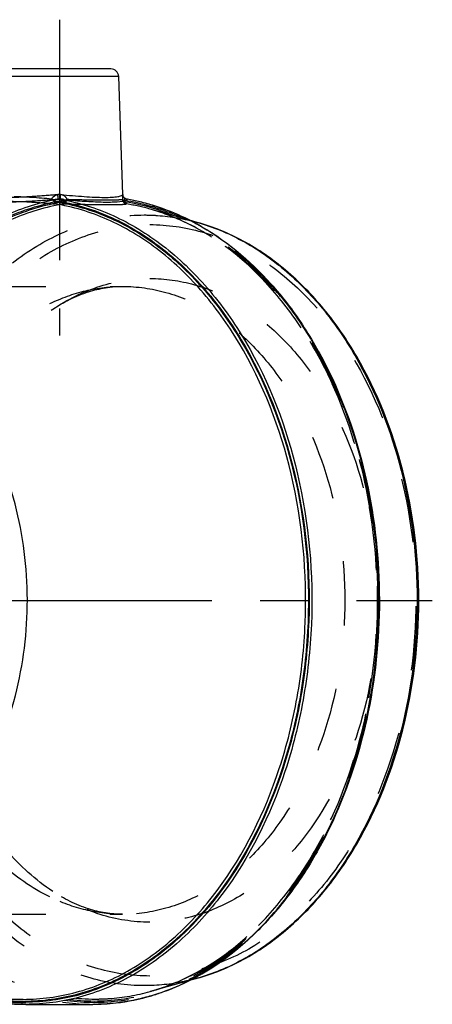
# Model space of a CAD drawing. Header units: millimetres. Extents: x 438 to 563, y 447 to 553.
# Tile 5 of 5: x 521 to 563, y 452 to 553. Entities that reach past the tile are written whole.
import ezdxf

# ---------------------------------------------------------------- set-up
doc = ezdxf.new("R2010")
doc.units = ezdxf.units.MM
doc.header["$LTSCALE"] = 65.185185
doc.linetypes.add('CENTER', pattern=[0.6, 0.375, -0.075, 0.075, -0.075])
doc.linetypes.add('HIDDEN', pattern=[0.2, 0.1, -0.1])
for name, color, linetype in [('ACHSEN_S', 7, 'CONTINUOUS'), ('KOERPER', 7, 'CONTINUOUS'), ('KONST.EL_MIT_GEO', 7, 'CONTINUOUS')]:
    doc.layers.add(name, color=color, linetype=linetype)

msp = doc.modelspace()

# ---------------------------------------------------------------- linework, layer by layer
at = {"layer": 'ACHSEN_S', "color": 2, "linetype": 'CENTER'}
msp.add_line((437.73, 493.52), (562.75, 493.52), dxfattribs=at)
at = {"layer": 'KOERPER', "color": 2, "linetype": 'CENTER'}
msp.add_line((524.91, 552.52), (524.91, 520.42), dxfattribs=at)
at = {"layer": 'KOERPER', "color": 7, "linetype": 'Continuous'}
for p, q in [((531.35, 534.76), (530.93, 546.75)), ((521.23, 452.98), (488.72, 452.98)), ((521.51, 452.47), (528.3, 452.47))]:
    msp.add_line(p, q, dxfattribs=at)
at = {"layer": 'KONST.EL_MIT_GEO', "color": 7, "linetype": 'Continuous'}
for p, q in [((530.13, 547.52), (519.68, 547.52)), ((530.93, 546.75), (518.88, 546.75)), ((531.77, 534.28), (531.81, 534.28)), ((524.04, 533.85), (524.24, 533.83)), ((524.24, 533.83), (524.35, 533.83)), ((524.35, 533.83), (524.46, 533.82)), ((524.4, 534.05), (524.39, 534.15)), ((538.91, 531.93), (538.12, 532.15)), ((538.89, 455.29), (538.84, 455.26)), ((538.91, 455.12), (538.12, 454.9))]:
    msp.add_line(p, q, dxfattribs=at)
at = {"layer": 'KONST.EL_MIT_GEO', "color": 8, "linetype": 'HIDDEN'}
for p, q in [((525.41, 534.08), (525.42, 534.15)), ((531.47, 534.15), (531.47, 534.08)), ((538.12, 532.15), (534.12, 533.27)), ((538.74, 531.4), (538.67, 531.44)), ((490.96, 525.42), (531.33, 525.42)), ((490.96, 461.62), (531.33, 461.62)), ((538.12, 454.9), (534.12, 453.78))]:
    msp.add_line(p, q, dxfattribs=at)
at = {"layer": 'KONST.EL_MIT_GEO', "color": 7, "linetype": 'Continuous'}
for points in [[(531.44, 534.5), (531.42, 534.52), (531.41, 534.54), (531.4, 534.56), (531.39, 534.58), (531.38, 534.61), (531.37, 534.63), (531.37, 534.65), (531.36, 534.67), (531.36, 534.69), (531.35, 534.72), (531.35, 534.74), (531.35, 534.76)], [(531.77, 534.28), (531.75, 534.29), (531.72, 534.29), (531.69, 534.3), (531.66, 534.31), (531.64, 534.32), (531.61, 534.34), (531.59, 534.35), (531.57, 534.36), (531.54, 534.38), (531.52, 534.4), (531.5, 534.42), (531.48, 534.44), (531.47, 534.45), (531.45, 534.48), (531.44, 534.5)]]:
    msp.add_lwpolyline(points, dxfattribs=at)
for centre, radius, start, end in [((530.13, 546.73), 0.8, 2, 90.0003), ((531.84, 534.77), 0.492, 182.1583, 191.4953), ((531.68, 533.74), 0.545, 76.1704, 80.3893), ((528.18, 513.16), 21.42, 73.1153, 80.2619), ((528.22, 513.44), 21.14, 76.6882, 80.2261), ((507.17, 518.91), 22.9, 41.3053, 41.6851), ((521.34, 513.67), 20.71, 81.1726, 81.5313), ((521.35, 513.63), 20.64, 81.2085, 81.4992), ((528.09, 512.9), 21.7, 72.6506, 76.6843), ((526.81, 509.96), 24.91, 59.7917, 61.1676), ((521.38, 473.24), 20.57, 260.3976, 270.3784), ((521.52, 473.25), 20.78, 261.4233, 269.9779), ((521.38, 473.28), 20.5, 262.1727, 269.5666), ((521.37, 473.11), 20.34, 269.5807, 269.9998), ((528.3, 473.04), 20.56, 270.0007, 273.2197)]:
    msp.add_arc(centre, radius, start, end, dxfattribs=at)
at = {"layer": 'KONST.EL_MIT_GEO', "color": 8, "linetype": 'HIDDEN'}
for centre, radius, start, end in [((537.04, 514), 23.2, 119.7475, 120.0781), ((525.91, 540.39), 6.26, 265.4567, 266.4934), ((531.94, 530.35), 7.35, 149.6537, 150.7195), ((523.83, 535.1), 2.05, 329.6645, 335.446), ((531.85, 534.32), 0.54, 207.7556, 223.2618), ((528.44, 512.99), 21.07, 74.3334, 80.9626)]:
    msp.add_arc(centre, radius, start, end, dxfattribs=at)
for points, knots in [([(521.51, 452.47), (519.68, 452.47), (515.93, 452.98), (510.6, 455.22), (505.68, 458.82), (499.76, 465.42), (495.57, 473.97), (493.2, 483.44), (492.09, 493.59), (493.2, 506.19), (497.56, 517.77), (502.84, 525.28), (507.39, 529.67), (512.47, 532.79), (516.17, 533.96), (518, 534.27)], [0, 0, 0, 0, 0.051334, 0.104401, 0.160545, 0.220513, 0.35147, 0.421669, 0.493504, 0.63677, 0.771881, 0.83435, 0.892857, 0.947748, 1, 1, 1, 1]), ([(524.79, 534.27), (522.95, 533.96), (519.26, 532.79), (514.18, 529.67), (509.63, 525.28), (504.35, 517.77), (499.99, 506.19), (498.88, 493.59), (499.99, 483.44), (502.36, 473.97), (506.55, 465.42), (512.47, 458.82), (517.38, 455.22), (522.72, 452.98), (526.47, 452.47), (528.3, 452.47)], [0, 0, 0, 0, 0.052252, 0.107143, 0.16565, 0.228119, 0.36323, 0.506496, 0.578331, 0.64853, 0.779487, 0.839455, 0.895599, 0.948666, 1, 1, 1, 1]), ([(524.79, 534.27), (523.94, 534.2), (522.7, 534.1), (521.11, 534.01), (520.11, 533.99), (519.27, 534.01), (518.64, 534.06), (518.25, 534.13), (518.07, 534.2), (518.01, 534.25), (518, 534.27)], [0, 0, 0, 0, 0.375945, 0.545509, 0.694521, 0.817685, 0.910879, 0.971418, 0.989323, 1, 1, 1, 1]), ([(524.76, 534.75), (523.96, 534.68), (522.81, 534.58), (521.33, 534.49), (520.4, 534.46), (519.62, 534.48), (519.04, 534.53), (518.68, 534.61), (518.51, 534.68), (518.47, 534.73), (518.46, 534.75)], [0, 0, 0, 0, 0.376688, 0.546738, 0.696022, 0.819066, 0.91172, 0.971516, 0.989182, 1, 1, 1, 1]), ([(525.7, 534.25), (525.68, 534.34), (525.57, 534.52), (525.25, 534.73), (524.95, 534.77), (524.76, 534.75)], [0, 0, 0, 0, 0.249416, 0.500402, 1, 1, 1, 1]), ([(524.79, 534.27), (524.79, 534.29), (524.79, 534.34), (524.78, 534.5), (524.77, 534.64), (524.76, 534.75)], [0, 0, 0, 0, 0.099148, 0.319699, 1, 1, 1, 1]), ([(525.42, 534.15), (525.42, 534.17), (525.41, 534.2), (525.37, 534.24), (525.3, 534.26), (525.21, 534.28), (525.05, 534.3), (524.9, 534.29), (524.79, 534.27)], [0, 0, 0, 0, 0.070117, 0.135797, 0.260719, 0.383846, 0.506666, 1, 1, 1, 1]), ([(531.35, 534.76), (531.35, 534.75), (531.34, 534.7), (531.33, 534.53), (531.32, 534.37), (531.32, 534.25)], [0, 0, 0, 0, 0.070849, 0.254576, 1, 1, 1, 1]), ([(531.77, 534.28), (531.74, 534.29), (531.68, 534.29), (531.6, 534.29), (531.52, 534.26), (531.47, 534.22), (531.46, 534.17), (531.47, 534.15)], [0, 0, 0, 0, 0.219571, 0.442624, 0.676015, 0.808904, 1, 1, 1, 1]), ([(518, 533.82), (516.17, 533.52), (512.51, 532.41), (507.46, 529.37), (502.93, 525.06), (497.66, 517.66), (493.3, 506.22), (492.16, 493.74), (493.24, 483.68), (495.57, 474.3), (499.7, 465.82), (505.56, 459.27), (510.42, 455.7), (515.7, 453.48), (519.41, 452.98), (521.23, 452.98)], [0, 0, 0, 0, 0.052202, 0.106999, 0.165402, 0.227788, 0.362838, 0.506174, 0.578071, 0.648331, 0.779389, 0.839387, 0.895553, 0.94864, 1, 1, 1, 1]), ([(518.03, 533.82), (516.22, 533.53), (512.56, 532.43), (507.52, 529.39), (503, 525.09), (497.73, 517.69), (493.36, 506.24), (492.22, 493.76), (493.29, 483.69), (495.62, 474.3), (499.75, 465.82), (505.61, 459.27), (510.46, 455.7), (515.72, 453.48), (519.42, 452.98), (521.23, 452.98)], [0, 0, 0, 0, 0.052043, 0.106738, 0.165109, 0.227515, 0.362694, 0.506216, 0.57821, 0.648561, 0.779747, 0.839752, 0.895861, 0.948818, 1, 1, 1, 1]), ([(525.42, 534.15), (523.58, 533.88), (519.87, 532.8), (514.75, 529.78), (510.16, 525.47), (504.8, 518.04), (501.28, 508.94), (499.65, 499.12), (499.35, 488.91), (501.04, 478.84), (504.73, 469.77), (508.31, 463.89), (512.62, 459.06), (517.52, 455.44), (522.86, 453.19), (528.44, 452.42), (534.02, 453.19), (539.36, 455.44), (544.27, 459.06), (548.57, 463.89), (552.15, 469.77), (555.84, 478.84), (557.53, 488.91), (557.23, 499.12), (555.6, 508.94), (552.08, 518.04), (546.72, 525.47), (542.13, 529.78), (537.01, 532.8), (533.31, 533.88), (531.47, 534.15)], [0, 0, 0, 0, 0.026062, 0.053398, 0.082526, 0.113646, 0.181052, 0.216712, 0.252842, 0.323787, 0.357586, 0.38961, 0.419648, 0.447759, 0.474317, 0.5, 0.525683, 0.552241, 0.580352, 0.61039, 0.642414, 0.676213, 0.747158, 0.783288, 0.818948, 0.886354, 0.917474, 0.946602, 0.973938, 1, 1, 1, 1]), ([(525.24, 533.99), (523.41, 533.7), (519.72, 532.59), (514.65, 529.54), (510.09, 525.22), (504.79, 517.79), (501.33, 508.71), (499.73, 498.93), (499.46, 488.78), (501.16, 478.78), (504.85, 469.77), (508.41, 463.94), (512.7, 459.14), (517.58, 455.55), (522.9, 453.32), (528.44, 452.56), (533.99, 453.32), (539.3, 455.55), (544.18, 459.14), (548.47, 463.94), (552.03, 469.77), (555.72, 478.78), (557.42, 488.78), (557.15, 498.93), (555.56, 508.72), (552.09, 517.79), (546.79, 525.22), (542.23, 529.54), (537.16, 532.59), (533.47, 533.7), (531.64, 533.99)], [0, 0, 0, 0, 0.026082, 0.053464, 0.082652, 0.11383, 0.181315, 0.216984, 0.253105, 0.323983, 0.357737, 0.389717, 0.419718, 0.4478, 0.474335, 0.5, 0.525665, 0.552201, 0.580283, 0.610284, 0.642265, 0.676019, 0.746897, 0.783018, 0.818687, 0.886171, 0.917349, 0.946537, 0.973918, 1, 1, 1, 1]), ([(525.37, 533.79), (523.54, 533.5), (519.88, 532.4), (514.82, 529.37), (510.3, 525.06), (505.02, 517.67), (500.65, 506.24), (499.51, 493.77), (500.58, 483.72), (502.9, 474.33), (507.04, 465.86), (512.89, 459.31), (517.75, 455.73), (523.03, 453.51), (526.74, 453.01), (528.56, 453.01)], [0, 0, 0, 0, 0.052202, 0.107003, 0.165407, 0.227779, 0.362777, 0.506087, 0.577979, 0.648233, 0.7793, 0.839325, 0.895524, 0.948632, 1, 1, 1, 1]), ([(525.41, 534.08), (525.4, 534.06), (525.35, 534.02), (525.28, 533.99), (525.24, 533.99)], [0, 0, 0, 0, 0.266026, 1, 1, 1, 1]), ([(525.37, 533.79), (525.35, 533.8), (525.28, 533.84), (525.24, 533.92), (525.24, 533.99)], [0, 0, 0, 0, 0.218597, 1, 1, 1, 1]), ([(525.37, 533.79), (525.38, 533.8), (525.45, 533.83), (525.51, 533.89), (525.53, 533.95)], [0, 0, 0, 0, 0.217383, 1, 1, 1, 1]), ([(529.76, 533.71), (529.45, 533.71), (527.98, 533.72), (526.52, 533.74), (525.37, 533.79)], [0, 0, 0, 0, 0.215025, 1, 1, 1, 1]), ([(529.48, 534.18), (529.21, 534.18), (527.95, 534.19), (526.68, 534.21), (525.7, 534.25)], [0, 0, 0, 0, 0.215979, 1, 1, 1, 1]), ([(531.32, 534.25), (531.25, 534.22), (531.05, 534.21), (530.66, 534.19), (530.12, 534.19), (529.71, 534.18), (529.48, 534.18)], [0, 0, 0, 0, 0.119112, 0.329257, 0.62557, 1, 1, 1, 1]), ([(531.74, 533.79), (531.73, 533.78), (531.66, 533.76), (531.54, 533.74), (531.37, 533.73), (531.03, 533.72), (530.49, 533.71), (530.03, 533.71), (529.76, 533.71)], [0, 0, 0, 0, 0.035511, 0.096981, 0.185122, 0.299499, 0.603642, 1, 1, 1, 1]), ([(531.47, 534.15), (531.46, 534.15), (531.43, 534.15), (531.4, 534.14), (531.38, 534.14)], [0, 0, 0, 0, 0.284602, 1, 1, 1, 1]), ([(531.47, 534.08), (531.46, 534.06), (531.45, 534.02), (531.44, 533.97), (531.46, 533.95)], [0, 0, 0, 0, 0.301826, 1, 1, 1, 1]), ([(531.46, 533.95), (531.48, 533.92), (531.56, 533.85), (531.67, 533.81), (531.74, 533.79)], [0, 0, 0, 0, 0.258803, 1, 1, 1, 1]), ([(531.47, 534.08), (531.48, 534.06), (531.53, 534.02), (531.6, 533.99), (531.64, 533.99)], [0, 0, 0, 0, 0.266014, 1, 1, 1, 1]), ([(531.65, 533.99), (531.64, 533.94), (531.65, 533.86), (531.71, 533.8), (531.74, 533.79)], [0, 0, 0, 0, 0.554957, 1, 1, 1, 1]), ([(534.12, 453.78), (535.76, 454.24), (539.01, 455.58), (543.45, 458.69), (547.43, 462.8), (552.1, 469.64), (556.11, 479.98), (557.72, 493.52), (556.11, 507.07), (552.1, 517.41), (547.43, 524.25), (543.45, 528.36), (539.01, 531.47), (535.76, 532.81), (534.12, 533.27)], [0, 0, 0, 0, 0.051978, 0.106708, 0.164858, 0.22661, 0.35935, 0.5, 0.640649, 0.77339, 0.835142, 0.893291, 0.948022, 1, 1, 1, 1]), ([(538.67, 531.44), (538.3, 531.63), (536.84, 532.36), (535.3, 532.94), (534.13, 533.27)], [0, 0, 0, 0, 0.25407, 1, 1, 1, 1]), ([(533.53, 454.37), (531.71, 454.37), (527.99, 454.9), (522.71, 457.21), (517.89, 460.91), (512.14, 467.68), (508.22, 476.36), (506.19, 485.91), (505.66, 493.52), (506.19, 501.14), (508.22, 510.69), (512.14, 519.37), (517.89, 526.14), (522.71, 529.84), (527.99, 532.15), (531.71, 532.68), (533.53, 532.68)], [0, 0, 0, 0, 0.051692, 0.105258, 0.162132, 0.223055, 0.356218, 0.427422, 0.5, 0.572578, 0.643782, 0.776945, 0.837868, 0.894742, 0.948308, 1, 1, 1, 1]), ([(533.53, 532.68), (533.98, 532.68), (535.79, 532.61), (537.59, 532.3), (538.91, 531.93)], [0, 0, 0, 0, 0.24868, 1, 1, 1, 1]), ([(534.1, 455.35), (532.33, 455.35), (528.7, 455.87), (523.55, 458.12), (518.85, 461.73), (513.25, 468.33), (508.39, 479.08), (506.44, 493.52), (508.39, 507.97), (513.25, 518.72), (518.85, 525.32), (523.55, 528.93), (528.7, 531.18), (532.33, 531.7), (534.1, 531.7)], [0, 0, 0, 0, 0.05173, 0.105334, 0.162249, 0.223216, 0.356476, 0.5, 0.643524, 0.776784, 0.837751, 0.894666, 0.94827, 1, 1, 1, 1]), ([(534.1, 531.7), (535.87, 531.7), (539.5, 531.18), (544.64, 528.93), (549.34, 525.32), (554.95, 518.72), (559.81, 507.97), (561.75, 493.52), (559.81, 479.08), (554.95, 468.33), (549.34, 461.73), (544.64, 458.12), (539.5, 455.87), (535.87, 455.35), (534.1, 455.35)], [0, 0, 0, 0, 0.05173, 0.105334, 0.162249, 0.223216, 0.356476, 0.5, 0.643524, 0.776784, 0.837751, 0.894666, 0.94827, 1, 1, 1, 1]), ([(538.64, 455.6), (540.02, 456.34), (542.72, 458.13), (546.33, 461.55), (549.52, 465.69), (553.21, 472.16), (556.36, 481.48), (557.63, 493.45), (556.39, 505.43), (553.27, 514.77), (549.59, 521.26), (545.47, 526.64), (541.56, 529.88), (538.74, 531.4)], [0, 0, 0, 0, 0.053301, 0.109422, 0.168586, 0.23073, 0.362324, 0.499998, 0.637709, 0.769405, 0.831617, 0.890853, 1, 1, 1, 1]), ([(523.95, 523.67), (525.11, 524.24), (527.52, 525.12), (530.07, 525.42), (531.33, 525.42)], [0, 0, 0, 0, 0.506552, 1, 1, 1, 1]), ([(524.25, 523.11), (525.73, 524.1), (528.89, 525.67), (532.39, 526.23), (534.1, 526.23)], [0, 0, 0, 0, 0.510964, 1, 1, 1, 1]), ([(524.25, 523.11), (525.37, 523.85), (527.64, 525.01), (530.16, 525.42), (531.33, 525.42)], [0, 0, 0, 0, 0.535532, 1, 1, 1, 1]), ([(531.33, 525.42), (532.81, 525.42), (535.84, 525), (540.14, 523.11), (544.07, 520.1), (548.75, 514.58), (552.81, 505.59), (554.44, 493.52), (552.81, 481.46), (548.75, 472.47), (544.07, 466.95), (540.14, 463.94), (535.84, 462.05), (532.81, 461.62), (531.33, 461.62)], [0, 0, 0, 0, 0.05173, 0.105334, 0.162249, 0.223216, 0.356475, 0.5, 0.643525, 0.776784, 0.837751, 0.894666, 0.94827, 1, 1, 1, 1]), ([(534.1, 526.23), (535.62, 526.23), (538.72, 525.78), (543.13, 523.86), (547.16, 520.76), (551.96, 515.11), (556.12, 505.9), (557.79, 493.52), (556.12, 481.15), (551.96, 471.94), (547.16, 466.29), (543.13, 463.19), (538.72, 461.27), (535.62, 460.82), (534.1, 460.82)], [0, 0, 0, 0, 0.05173, 0.105334, 0.162249, 0.223216, 0.356475, 0.5, 0.643525, 0.776784, 0.837751, 0.894666, 0.94827, 1, 1, 1, 1]), ([(514.63, 514.98), (515.84, 516.86), (518.56, 520.24), (522.11, 522.77), (523.95, 523.67)], [0, 0, 0, 0, 0.521754, 1, 1, 1, 1]), ([(515.65, 513.23), (516.73, 515.26), (519.19, 518.94), (522.49, 521.94), (524.25, 523.11)], [0, 0, 0, 0, 0.520967, 1, 1, 1, 1]), ([(524.25, 463.94), (522.5, 465.11), (519.2, 468.1), (516.73, 471.79), (515.65, 473.81)], [0, 0, 0, 0, 0.479042, 1, 1, 1, 1]), ([(523.95, 463.38), (522.11, 464.28), (518.56, 466.81), (515.85, 470.19), (514.64, 472.07)], [0, 0, 0, 0, 0.478254, 1, 1, 1, 1]), ([(531.33, 461.62), (530.07, 461.62), (527.52, 461.93), (525.11, 462.81), (523.95, 463.38)], [0, 0, 0, 0, 0.493448, 1, 1, 1, 1]), ([(534.1, 460.82), (532.39, 460.82), (528.89, 461.38), (525.73, 462.95), (524.25, 463.94)], [0, 0, 0, 0, 0.489036, 1, 1, 1, 1]), ([(531.33, 461.62), (530.16, 461.62), (527.64, 462.04), (525.37, 463.2), (524.25, 463.94)], [0, 0, 0, 0, 0.464474, 1, 1, 1, 1]), ([(534.13, 453.78), (534.51, 453.89), (536.06, 454.37), (537.56, 455.03), (538.64, 455.6)], [0, 0, 0, 0, 0.246583, 1, 1, 1, 1]), ([(538.91, 455.12), (538.47, 455), (536.7, 454.56), (534.88, 454.37), (533.53, 454.37)], [0, 0, 0, 0, 0.252375, 1, 1, 1, 1]), ([(528.56, 453.01), (529.02, 453.01), (530.9, 453.07), (532.77, 453.4), (534.12, 453.78)], [0, 0, 0, 0, 0.248694, 1, 1, 1, 1])]:
    msp.add_open_spline(points, degree=3, knots=knots, dxfattribs=at)
at = {"layer": 'KONST.EL_MIT_GEO', "color": 7, "linetype": 'Continuous'}
for points, knots in [([(520.34, 534.56), (520.92, 534.56), (522.19, 534.5), (523.46, 534.39), (524.14, 534.33)], [0, 0, 0, 0, 0.459151, 1, 1, 1, 1]), ([(525.02, 534.27), (526.86, 533.96), (530.55, 532.79), (535.63, 529.67), (540.18, 525.28), (545.46, 517.77), (549.82, 506.19), (550.93, 493.59), (549.82, 483.44), (547.45, 473.97), (543.26, 465.42), (537.34, 458.82), (532.43, 455.22), (527.09, 452.98), (523.34, 452.47), (521.51, 452.47)], [0, 0, 0, 0, 0.052252, 0.107143, 0.165649, 0.228119, 0.36323, 0.506496, 0.578331, 0.64853, 0.779487, 0.839455, 0.895599, 0.948666, 1, 1, 1, 1]), ([(524.14, 534.33), (524.21, 534.49), (524.52, 534.73), (524.87, 534.77), (525.05, 534.75)], [0, 0, 0, 0, 0.495845, 1, 1, 1, 1]), ([(524.39, 534.15), (524.39, 534.17), (524.39, 534.2), (524.44, 534.24), (524.51, 534.26), (524.6, 534.28), (524.76, 534.3), (524.91, 534.29), (525.02, 534.27)], [0, 0, 0, 0, 0.069418, 0.135968, 0.261003, 0.384112, 0.506887, 1, 1, 1, 1]), ([(525.02, 534.27), (525.02, 534.29), (525.02, 534.34), (525.03, 534.5), (525.04, 534.64), (525.05, 534.75)], [0, 0, 0, 0, 0.099149, 0.319701, 1, 1, 1, 1]), ([(525.02, 534.27), (525.68, 534.22), (526.93, 534.11), (528.69, 534.01), (530.12, 533.98), (530.95, 534.03), (531.29, 534.08)], [0, 0, 0, 0, 0.315572, 0.602473, 0.836931, 1, 1, 1, 1]), ([(525.05, 534.75), (525.85, 534.68), (527, 534.58), (528.48, 534.49), (529.41, 534.46), (530.19, 534.48), (530.77, 534.53), (531.13, 534.61), (531.3, 534.68), (531.34, 534.73), (531.35, 534.75)], [0, 0, 0, 0, 0.376688, 0.546738, 0.696022, 0.819066, 0.91172, 0.971516, 0.989182, 1, 1, 1, 1]), ([(531.8, 534.26), (531.8, 534.26), (531.8, 534.27), (531.81, 534.27), (531.81, 534.27)], [0, 0, 0, 0, 0.512948, 1, 1, 1, 1]), ([(519.99, 534.07), (520.61, 534.07), (521.96, 534.02), (523.31, 533.91), (524.04, 533.85)], [0, 0, 0, 0, 0.45912, 1, 1, 1, 1]), ([(521.23, 452.98), (523.04, 452.98), (526.75, 453.48), (532.04, 455.7), (536.9, 459.27), (542.75, 465.82), (546.89, 474.3), (549.22, 483.68), (550.29, 493.74), (549.16, 506.22), (544.8, 517.66), (539.52, 525.06), (535, 529.37), (529.95, 532.41), (526.28, 533.52), (524.46, 533.82)], [0, 0, 0, 0, 0.05136, 0.104448, 0.160613, 0.220611, 0.351669, 0.421929, 0.493826, 0.637162, 0.772213, 0.834598, 0.893001, 0.947798, 1, 1, 1, 1]), ([(524.5, 534.03), (526.33, 533.75), (530.03, 532.65), (535.12, 529.62), (539.68, 525.3), (545.01, 517.88), (549.42, 506.38), (550.58, 493.83), (549.51, 483.71), (547.18, 474.25), (543.02, 465.72), (537.13, 459.12), (532.24, 455.52), (526.93, 453.29), (523.2, 452.77), (521.37, 452.77)], [0, 0, 0, 0, 0.052169, 0.106924, 0.165288, 0.227637, 0.362624, 0.505942, 0.577852, 0.648138, 0.779283, 0.839332, 0.895535, 0.94864, 1, 1, 1, 1]), ([(524.52, 534.13), (526.36, 533.85), (530.05, 532.75), (535.14, 529.71), (539.71, 525.4), (545.04, 517.98), (549.47, 506.48), (550.65, 493.93), (549.6, 483.8), (547.29, 474.33), (543.15, 465.76), (537.27, 459.13), (532.39, 455.5), (527.07, 453.22), (523.34, 452.69), (521.51, 452.68)], [0, 0, 0, 0, 0.052157, 0.106882, 0.165192, 0.227471, 0.362318, 0.505555, 0.577463, 0.64778, 0.779051, 0.839178, 0.895458, 0.94862, 1, 1, 1, 1]), ([(524.39, 534.15), (524.38, 534.15), (524.34, 534.15), (524.3, 534.14), (524.27, 534.14)], [0, 0, 0, 0, 0.227966, 1, 1, 1, 1]), ([(524.37, 534.03), (524.4, 533.98), (524.42, 533.92), (524.45, 533.85), (524.45, 533.82), (524.46, 533.82)], [0, 0, 0, 0, 0.682135, 0.89067, 1, 1, 1, 1]), ([(531.29, 534.08), (531.41, 534.1), (531.57, 534.13), (531.74, 534.2), (531.79, 534.24), (531.8, 534.26)], [0, 0, 0, 0, 0.660267, 0.86739, 1, 1, 1, 1]), ([(534.4, 533.66), (534.78, 533.55), (536.31, 533.04), (537.78, 532.37), (538.84, 531.79)], [0, 0, 0, 0, 0.246665, 1, 1, 1, 1]), ([(538.83, 531.78), (538.48, 531.97), (537.11, 532.68), (535.66, 533.26), (534.56, 533.61)], [0, 0, 0, 0, 0.253908, 1, 1, 1, 1]), ([(538.83, 455.27), (541.63, 456.81), (545.51, 460.06), (549.62, 465.45), (553.29, 471.92), (556.43, 481.21), (557.74, 493.14), (556.58, 505.11), (553.57, 514.46), (549.99, 521.02), (545.96, 526.51), (542.13, 529.86), (539.35, 531.48)], [0, 0, 0, 0, 0.10912, 0.168279, 0.230367, 0.361712, 0.499034, 0.636517, 0.768317, 0.830717, 0.890217, 1, 1, 1, 1]), ([(538.84, 531.79), (541.67, 530.23), (545.59, 526.95), (549.73, 521.51), (553.41, 514.97), (556.54, 505.6), (557.81, 493.56), (556.56, 481.53), (553.44, 472.14), (549.77, 465.6), (546.58, 461.4), (542.97, 457.9), (540.28, 456.06), (538.89, 455.29)], [0, 0, 0, 0, 0.109371, 0.168637, 0.230821, 0.362307, 0.499692, 0.637097, 0.768637, 0.830857, 0.89016, 0.946474, 1, 1, 1, 1]), ([(538.91, 455.12), (540.52, 455.57), (543.71, 456.89), (548.06, 459.92), (551.95, 463.92), (556.48, 470.53), (560.35, 480.49), (561.91, 493.52), (560.35, 506.56), (556.48, 516.52), (551.95, 523.13), (548.06, 527.13), (543.71, 530.16), (540.52, 531.48), (538.91, 531.93)], [0, 0, 0, 0, 0.052853, 0.108164, 0.166572, 0.228302, 0.360399, 0.500001, 0.639603, 0.771699, 0.833429, 0.891837, 0.947147, 1, 1, 1, 1]), ([(538.91, 531.93), (540.49, 531.48), (543.64, 530.18), (547.94, 527.18), (551.8, 523.19), (556.31, 516.59), (560.18, 506.6), (561.74, 493.52), (560.18, 480.45), (556.31, 470.46), (551.8, 463.86), (547.94, 459.87), (543.64, 456.87), (540.49, 455.57), (538.91, 455.12)], [0, 0, 0, 0, 0.052121, 0.10695, 0.165142, 0.226891, 0.359525, 0.5, 0.640475, 0.773109, 0.834858, 0.89305, 0.947879, 1, 1, 1, 1]), ([(504.25, 460.65), (506.85, 462.46), (511.67, 466.71), (517.27, 474.63), (520.85, 483.77), (522.08, 493.59), (520.82, 503.4), (517.21, 512.53), (511.59, 520.43), (506.75, 524.66), (504.16, 526.46)], [0, 0, 0, 0, 0.122672, 0.247087, 0.373083, 0.500033, 0.626976, 0.752956, 0.877349, 1, 1, 1, 1]), ([(534.25, 453.35), (534.64, 453.46), (536.22, 453.98), (537.73, 454.67), (538.83, 455.27)], [0, 0, 0, 0, 0.246446, 1, 1, 1, 1]), ([(538.84, 455.26), (538.48, 455.07), (537.07, 454.34), (535.58, 453.75), (534.45, 453.4)], [0, 0, 0, 0, 0.253971, 1, 1, 1, 1]), ([(534.45, 453.4), (533.94, 453.25), (531.94, 452.71), (529.85, 452.47), (528.3, 452.47)], [0, 0, 0, 0, 0.252708, 1, 1, 1, 1]), ([(529.45, 452.51), (529.86, 452.53), (531.48, 452.67), (533.08, 453), (534.25, 453.35)], [0, 0, 0, 0, 0.248542, 1, 1, 1, 1])]:
    msp.add_open_spline(points, degree=3, knots=knots, dxfattribs=at)
for points in [[(524.14, 534.33), (524.18, 534.26), (524.22, 534.2), (524.27, 534.14)], [(531.46, 534.46), (531.41, 534.52), (531.37, 534.6), (531.36, 534.67)], [(531.58, 534.35), (531.53, 534.38), (531.49, 534.42), (531.46, 534.46)], [(531.81, 534.27), (531.73, 534.28), (531.65, 534.31), (531.58, 534.35)], [(524.4, 534.05), (524.39, 534.04), (524.38, 534.03), (524.37, 534.03)]]:
    msp.add_open_spline(points, degree=3, dxfattribs=at)
at = {"layer": 'KONST.EL_MIT_GEO', "color": 8, "linetype": 'HIDDEN'}
for points in [[(525.53, 533.95), (525.48, 533.98), (525.44, 534.02), (525.41, 534.08)], [(525.7, 534.25), (525.65, 534.21), (525.59, 534.17), (525.53, 534.14)], [(525.6, 534.06), (525.58, 534.09), (525.55, 534.11), (525.53, 534.14)], [(531.32, 534.25), (531.33, 534.18), (531.34, 534.12), (531.37, 534.06)], [(531.38, 534.14), (531.35, 534.17), (531.33, 534.21), (531.32, 534.25)], [(531.38, 534.14), (531.37, 534.12), (531.37, 534.09), (531.37, 534.06)], [(531.47, 534.08), (531.44, 534.09), (531.41, 534.12), (531.38, 534.14)]]:
    msp.add_open_spline(points, degree=3, dxfattribs=at)

doc.saveas('drawing.dxf')
